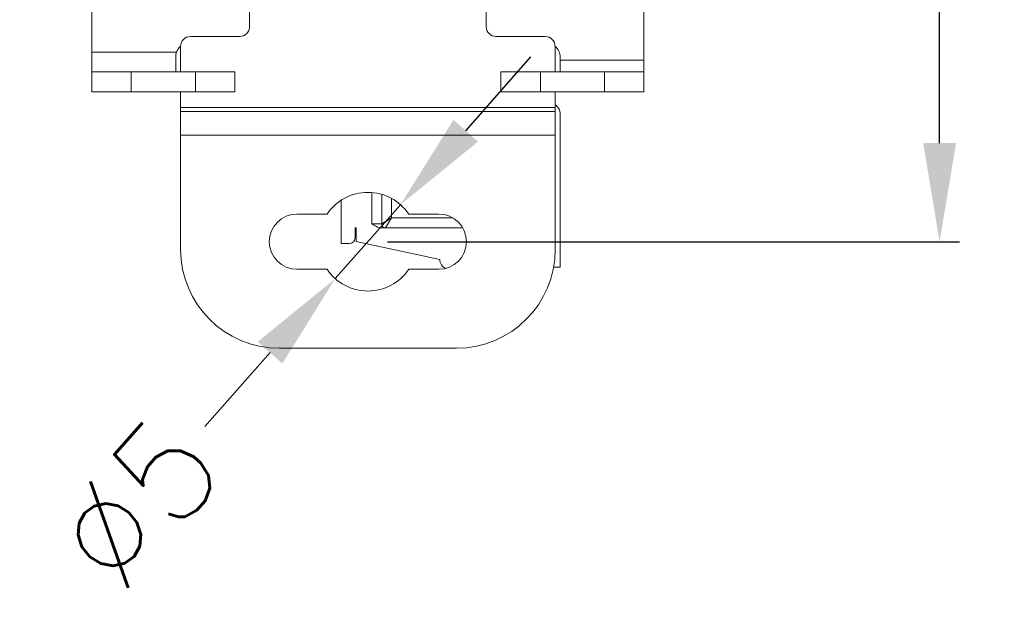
# Model space of a CAD drawing. Header units: millimetres. Extents: x 73 to 355, y 51 to 582.
# Tile 39 of 46: x 306 to 355, y 352 to 383. Entities that reach past the tile are written whole.
import ezdxf

# ---------------------------------------------------------------- set-up
doc = ezdxf.new("R2010")
doc.units = ezdxf.units.MM
doc.layers.add('DIM', color=7, linetype='Continuous')
doc.styles.get("Standard").update_dxf_attribs({"font": 'txt.shx'})
doc.dimstyles.new('ISO-25', dxfattribs={"dimtxt": 5, "dimasz": 5, "dimexe": 1, "dimexo": 1, "dimgap": 1, "dimtad": 0, "dimdsep": 46, "dimtxsty": 'Standard', "dimcen": 1, "dimadec": 0, "dimazin": 0, "dimtfac": 1, "dimtmove": 0, "dimatfit": 3, "dimfxl": 0, "dimarcsym": 0})

# ---------------------------------------------------------------- blocks, each defined once
blk = doc.blocks.new('*D7')
at = {"layer": 'Defpoints', "color": 0}
for p in [(323.218, 505.042), (323.218, 371.442), (352.218, 371.442)]:
    blk.add_point(p, dxfattribs=at)
at = {"layer": 'DIM', "color": 0, "lineweight": -2}
for p, q in [((324.218, 505.042), (353.218, 505.042)), ((352.218, 500.042), (352.218, 448.408)), ((352.218, 376.442), (352.218, 428.075)), ((324.218, 371.442), (353.218, 371.442))]:
    blk.add_line(p, q, dxfattribs=at)
at = {"layer": 'DIM', "color": 0}
for points in [[(351.384, 500.042), (353.051, 500.042), (352.218, 505.042)], [(351.384, 376.442), (353.051, 376.442), (352.218, 371.442)]]:
    blk.add_solid(points, dxfattribs=at)
at = {"layer": 'DIM', "color": 0, "lineweight": 0, "insert": (352.218, 438.242), "char_height": 5, "attachment_point": 5, "rotation": 90}
blk.add_mtext('133.6', dxfattribs=at)
blk = doc.blocks.new('*D9')
at = {"layer": 'Defpoints', "color": 0}
for p in [(324.872, 373.316), (321.563, 369.568)]:
    blk.add_point(p, dxfattribs=at)
at = {"layer": 'DIM', "color": 0, "lineweight": -2}
for p, q in [((328.181, 377.064), (331.49, 380.813)), ((324.872, 373.316), (321.563, 369.568)), ((314.945, 362.071), (318.254, 365.819))]:
    blk.add_line(p, q, dxfattribs=at)
at = {"layer": 'DIM', "color": 0}
for points in [[(327.557, 377.616), (328.806, 376.513), (324.872, 373.316)], [(317.63, 366.371), (318.879, 365.268), (321.563, 369.568)]]:
    blk.add_solid(points, dxfattribs=at)
at = {"layer": 'DIM', "color": 0, "lineweight": 0, "insert": (311.526, 358.198), "char_height": 5, "attachment_point": 5, "rotation": 48.5623}
blk.add_mtext('∅5', dxfattribs=at)

msp = doc.modelspace()

# ---------------------------------------------------------------- linework, layer by layer
at = {"color": 7, "linetype": 'Continuous', "lineweight": 0}
for p, q in [((317.218, 382.342), (317.218, 394.342)), ((329.218, 394.342), (329.218, 382.342)), ((309.218, 381.042), (309.218, 388.542)), ((337.218, 388.542), (337.218, 380.642)), ((316.718, 381.842), (314.218, 381.842)), ((329.718, 381.842), (332.218, 381.842)), ((313.718, 380.042), (313.718, 381.342)), ((332.718, 381.342), (332.718, 380.042)), ((309.218, 381.042), (309.218, 380.042)), ((309.218, 381.042), (313.468, 381.042)), ((313.468, 381.042), (313.511, 381.042)), ((313.468, 380.116), (313.468, 380.853)), ((332.968, 380.792), (332.968, 380.642)), ((332.968, 380.642), (332.968, 380.042)), ((332.968, 380.642), (337.218, 380.642)), ((337.218, 380.042), (337.218, 380.642)), ((313.468, 380.043), (313.468, 380.116)), ((311.218, 380.042), (309.218, 380.042)), ((309.218, 379.042), (309.218, 380.042)), ((311.218, 380.042), (314.468, 380.042)), ((311.218, 380.042), (311.218, 379.042)), ((316.468, 380.042), (314.468, 380.042)), ((314.468, 379.042), (314.468, 380.042)), ((316.468, 380.042), (316.468, 379.042)), ((331.968, 380.042), (329.968, 380.042)), ((329.968, 380.042), (329.968, 379.042)), ((331.968, 380.042), (335.218, 380.042)), ((331.968, 380.042), (331.968, 379.042)), ((337.218, 380.042), (335.218, 380.042)), ((335.218, 379.042), (335.218, 380.042)), ((337.218, 380.042), (337.218, 379.042)), ((309.218, 379.042), (311.218, 379.042)), ((311.218, 379.042), (314.468, 379.042)), ((313.718, 378.242), (313.718, 379.042)), ((314.468, 379.042), (316.468, 379.042)), ((329.968, 379.042), (331.968, 379.042)), ((331.968, 379.042), (335.218, 379.042)), ((332.718, 379.042), (332.718, 378.242)), ((335.218, 379.042), (337.218, 379.042)), ((313.718, 378.242), (313.718, 378.042)), ((313.718, 378.242), (332.718, 378.242)), ((332.718, 378.042), (332.718, 378.242)), ((313.718, 378.042), (313.718, 377)), ((313.718, 378.042), (332.718, 378.042)), ((332.718, 377), (332.718, 378.042)), ((332.968, 370.142), (332.968, 377.942)), ((313.718, 377), (313.718, 376.842)), ((313.718, 376.842), (313.718, 371.042)), ((332.718, 376.842), (313.718, 376.842)), ((332.718, 376.842), (332.718, 377)), ((332.718, 371.042), (332.718, 376.842)), ((323.418, 372.342), (323.418, 373.931)), ((323.918, 372.342), (323.918, 373.838)), ((324.418, 373.631), (324.418, 372.642)), ((321.868, 371.342), (321.868, 373.542)), ((321.147, 372.842), (319.618, 372.842)), ((324.418, 372.642), (323.918, 372.342)), ((324.118, 372.142), (324.418, 372.642)), ((324.418, 372.642), (327.536, 372.642)), ((326.818, 372.842), (325.289, 372.842)), ((322.568, 372.142), (322.618, 372.142)), ((322.568, 371.642), (322.568, 372.142)), ((322.618, 372.142), (322.618, 371.445)), ((323.418, 372.342), (323.772, 372.342)), ((323.772, 372.342), (323.918, 372.342)), ((323.908, 372.142), (324.118, 372.142)), ((328.03, 372.142), (324.118, 372.142)), ((321.868, 371.342), (322.268, 371.342)), ((326.868, 370.542), (322.618, 371.445)), ((332.633, 370.142), (332.968, 370.142)), ((319.618, 370.042), (321.147, 370.042)), ((325.289, 370.042), (326.818, 370.042)), ((318.718, 366.042), (327.718, 366.042))]:
    msp.add_line(p, q, dxfattribs=at)
msp.add_lwpolyline([(324.418, 372.642), (324.346, 372.598), (324.277, 372.558), (324.213, 372.519), (324.154, 372.483), (324.1, 372.451), (324.052, 372.422), (324.011, 372.398), (323.977, 372.377), (323.951, 372.362), (323.932, 372.351), (323.921, 372.344), (323.918, 372.342)], dxfattribs=at)
for centre, radius, start, end in [((316.718, 382.342), 0.5, 270, 0), ((329.718, 382.342), 0.5, 180, 270), ((314.218, 381.342), 0.5, 90, 180), ((332.218, 381.342), 0.5, 0, 90), ((314.218, 380.792), 0.75, 132.3144, 160.5288), ((332.218, 380.792), 0.75, 0, 48.1136), ((332.468, 377.942), 0.5, 52.4826, 59.9984), ((332.468, 377.942), 0.5, 0, 52.4826), ((323.218, 371.442), 2.5, 34.0558, 145.9442), ((319.618, 371.442), 1.4, 90, 270), ((326.818, 371.442), 1.4, 0, 90), ((324.118, 372.342), 0.2, 180, 189.1884), ((324.118, 372.342), 0.2, 180, 270), ((324.118, 372.342), 0.2, 189.1884, 260.9782), ((324.118, 372.342), 0.2, 260.9782, 270), ((322.268, 371.642), 0.3, 270, 0), ((326.818, 371.442), 1.4, 270, 0), ((318.718, 371.042), 5, 180, 270), ((327.718, 371.042), 5, 270, 0), ((327.368, 370.542), 0.5, 180, 245.836), ((323.218, 371.442), 2.5, 214.0558, 325.9442)]:
    msp.add_arc(centre, radius, start, end, dxfattribs=at)
msp.add_open_spline([(313.511, 381.042), (313.483, 380.983), (313.468, 380.918), (313.468, 380.853)], degree=3, dxfattribs=at)
msp.add_open_spline([(323.418, 372.342), (323.493, 372.294), (323.643, 372.199), (323.819, 372.142), (323.908, 372.142)], degree=3, knots=[0, 0, 0, 0, 0.501692, 1, 1, 1, 1], dxfattribs=at)

# ---------------------------------------------------------------- dimensions: what is measured, and where the dimension line sits
at = {"layer": 'DIM', "lineweight": 0}
dim = msp.add_linear_dim(base=(352.218, 371.442), p1=(323.218, 505.042), p2=(323.218, 371.442), angle=90, dimstyle='ISO-25', dxfattribs=at)
dim.commit()
dim.dimension.update_dxf_attribs({"geometry": '*D7', "text_midpoint": (352.218, 438.242)})
dim = msp.add_diameter_dim_2p(p1=(324.872, 373.316), p2=(321.563, 369.568), dimstyle='ISO-25', dxfattribs=at)
dim.commit()
dim.dimension.update_dxf_attribs({"geometry": '*D9', "text_midpoint": (311.526, 358.198)})

doc.saveas('drawing.dxf')
